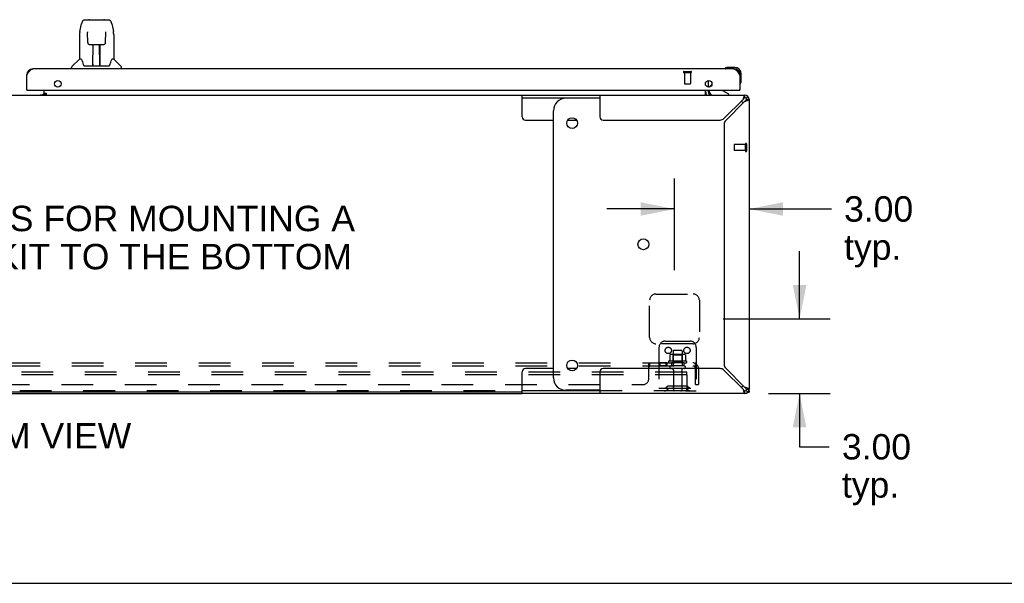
# Model space of a CAD drawing. Header units: inches. Extents: x 0 to 232, y 0 to 150.
# Tile 3 of 20: x 76 to 115, y 0 to 23. Entities that reach past the tile are written whole.
import ezdxf

# ---------------------------------------------------------------- set-up
doc = ezdxf.new("R2010")
doc.units = ezdxf.units.IN
doc.header["$LTSCALE"] = 12.75
doc.header["$MEASUREMENT"] = 0
doc.linetypes.add('HIDDEN', pattern=[0.2, 0.1, -0.1])
doc.layers.get('0').update_dxf_attribs({"linetype": 'CONTINUOUS'})
for name, color, linetype in [('02___PRT_ALL_AXES', 7, 'CONTINUOUS'), ('DEFAULT_2', 8, 'HIDDEN'), ('DIMENSIONS', 7, 'CONTINUOUS')]:
    doc.layers.add(name, color=color, linetype=linetype)
doc.styles.get("Standard").update_dxf_attribs({"font": 'arial.ttf'})
doc.dimstyles.new('DIMSTYLE_3', dxfattribs={"dimtxt": 1.022727, "dimasz": 1.363636, "dimexe": 0.09, "dimexo": 0.07, "dimgap": 0.0375, "dimtad": 0, "dimtih": 1, "dimtoh": 1, "dimzin": 4, "dimdsep": 46, "dimtxsty": 'Standard', "dimblk": '_FILLED', "dimblk1": '_FILLED', "dimblk2": '_FILLED', "dimcen": 0.09, "dimazin": 1, "dimtfac": 1, "dimtdec": 3, "dimtofl": 0, "dimtmove": 0, "dimatfit": 3, "dimldrblk": '_FILLED', "dimfxl": 1, "dimtolj": 1, "dimtzin": 4, "dimarcsym": 0})

# ---------------------------------------------------------------- blocks, each defined once
blk = doc.blocks.new('_FILLED')
at = {"color": 0, "linetype": 'ByBlock'}
blk.add_solid([(0, 0), (-1, 0.2), (-1, -0.2)], dxfattribs=at)
blk = doc.blocks.new('*D22')
at = {"layer": 'DIMENSIONS', "color": 2, "linetype": 'Continuous'}
for p, q in [((101.939, 12.595), (101.939, 16.29)), ((101.939, 15.062), (99.212, 15.062)), ((104.939, 15.062), (108.25, 15.062))]:
    blk.add_line(p, q, dxfattribs=at)
at = {"layer": 'DIMENSIONS', "color": 2, "linetype": 'Continuous', "xscale": 1.3636363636, "yscale": 1.3636363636, "zscale": 1.3636363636}
blk.add_blockref('_FILLED', (101.939, 15.062), dxfattribs=at)
at = {"layer": 'DIMENSIONS', "color": 2, "linetype": 'Continuous', "xscale": 1.3636363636, "yscale": 1.3636363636, "zscale": 1.3636363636, "rotation": 180}
blk.add_blockref('_FILLED', (104.939, 15.062), dxfattribs=at)
at = {"layer": 'DIMENSIONS', "color": 2, "linetype": 'Continuous', "insert": (108.762, 15.574), "char_height": 1.0227, "width": 2.77923, "attachment_point": 1, "line_spacing_factor": 0.9}
blk.add_mtext('3.00\\Ptyp.', dxfattribs=at)
blk = doc.blocks.new('*D23')
at = {"layer": 'DIMENSIONS', "color": 2, "linetype": 'Continuous'}
for p, q in [((106.971, 10.641), (106.971, 13.368)), ((103.894, 10.641), (108.198, 10.641)), ((105.727, 7.641), (108.198, 7.641)), ((106.971, 7.641), (106.971, 5.493)), ((106.971, 5.493), (108.164, 5.493))]:
    blk.add_line(p, q, dxfattribs=at)
at = {"layer": 'DIMENSIONS', "color": 2, "linetype": 'Continuous', "xscale": 1.3636363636, "yscale": 1.3636363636, "zscale": 1.3636363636}
for p, rotation in [((106.971, 10.641), 270), ((106.971, 7.641), 90)]:
    blk.add_blockref('_FILLED', p, dxfattribs=dict(at, rotation=rotation))
at = {"layer": 'DIMENSIONS', "color": 2, "linetype": 'Continuous', "insert": (108.675, 6.005), "char_height": 1.0227, "width": 2.77923, "attachment_point": 1, "line_spacing_factor": 0.9}
blk.add_mtext('3.00\\Ptyp.', dxfattribs=at)

msp = doc.modelspace()

# ---------------------------------------------------------------- linework, layer by layer
at = {"color": 7, "linetype": 'Continuous'}
for p, q in [((78.204, 22.667), (79.174, 22.667)), ((78.291, 22.667), (78.289, 22.667)), ((78.396, 22.679), (78.982, 22.679)), ((78.015, 22.207), (78.08, 22.513)), ((78.322, 22.191), (78.322, 22.188)), ((78.322, 22.188), (78.322, 22.184)), ((79.056, 22.181), (79.056, 22.186)), ((79.298, 22.513), (79.363, 22.207)), ((78, 22.064), (78, 21.092)), ((78.323, 22.155), (78.303, 22.155)), ((78.322, 22.184), (78.322, 22.176)), ((78.322, 22.176), (78.322, 22.165)), ((78.329, 21.761), (78.322, 22.165)), ((79.049, 21.761), (79.056, 22.173)), ((79.056, 22.173), (79.056, 22.181)), ((79.075, 22.155), (79.056, 22.155)), ((79.378, 22.064), (79.378, 21.092)), ((78.41, 21.683), (78.53, 21.683)), ((78.54, 20.837), (78.555, 21.684)), ((78.547, 21.268), (78.547, 21.684)), ((78.553, 21.62), (78.547, 21.62)), ((78.551, 21.459), (78.547, 21.459)), ((78.55, 21.447), (78.547, 21.447)), ((78.566, 21.684), (78.812, 21.684)), ((78.815, 20.817), (78.8, 21.684)), ((78.801, 21.62), (78.831, 21.62)), ((78.804, 21.684), (78.804, 21.62)), ((78.831, 21.459), (78.804, 21.459)), ((78.831, 21.447), (78.804, 21.447)), ((78.831, 20.817), (78.831, 21.684)), ((78.848, 21.683), (78.968, 21.683)), ((77.994, 21.087), (77.697, 20.789)), ((78.073, 21.092), (78, 21.092)), ((78.808, 21.218), (78.831, 21.218)), ((78.831, 21.214), (78.808, 21.214)), ((79.378, 21.092), (79.305, 21.092)), ((79.384, 21.087), (79.681, 20.789)), ((77.685, 20.699), (77.685, 20.761)), ((78.168, 20.84), (78.173, 20.833)), ((78.203, 20.817), (79.175, 20.817)), ((78.541, 20.889), (78.54, 20.863)), ((78.547, 20.817), (78.547, 20.821)), ((78.814, 20.863), (78.814, 20.889)), ((79.693, 20.699), (79.693, 20.761)), ((103.976, 20.714), (103.969, 20.712)), ((104.361, 20.759), (104.105, 20.759)), ((104.564, 20.452), (104.564, 20.496)), ((104.624, 20.239), (104.624, 20.496)), ((75.897, 19.845), (75.877, 19.845)), ((76.585, 19.676), (76.585, 19.845)), ((103.189, 20.05), (103.189, 20.14)), ((103.189, 19.67), (103.189, 19.845)), ((103.335, 19.845), (103.335, 19.798)), ((103.445, 20.072), (103.364, 19.991)), ((104.122, 19.68), (103.884, 19.818)), ((104.544, 19.845), (104.564, 19.845)), ((104.577, 20.104), (104.579, 20.111)), ((54.062, 19.641), (95.816, 19.641)), ((76.585, 19.723), (76.514, 19.652)), ((76.585, 19.721), (76.653, 19.721)), ((76.585, 19.641), (76.585, 19.671)), ((76.653, 19.671), (76.585, 19.671)), ((76.653, 19.721), (76.653, 19.671)), ((95.816, 18.766), (95.816, 19.641)), ((95.816, 19.537), (98.939, 19.537)), ((98.939, 19.516), (97.57, 19.516)), ((104.122, 19.641), (104.122, 19.68)), ((104.773, 19.537), (104.773, 19.641)), ((104.89, 19.592), (104.817, 19.518)), ((104.939, 19.474), (104.835, 19.474)), ((97.07, 8.266), (97.07, 19.016)), ((95.941, 18.641), (97.07, 18.641)), ((97.641, 18.641), (97.999, 18.641)), ((95.816, 7.641), (95.816, 8.516)), ((97.07, 8.641), (95.941, 8.641)), ((97.999, 8.641), (97.641, 8.641)), ((95.816, 7.693), (54.062, 7.693)), ((98.939, 7.745), (95.816, 7.745)), ((98.939, 7.766), (97.57, 7.766)), ((104.773, 7.641), (104.773, 7.745)), ((104.89, 7.689), (104.817, 7.763)), ((104.835, 7.807), (104.939, 7.807)), ((104.835, 7.653), (104.835, 7.641)), ((104.893, 7.693), (104.939, 7.693)), ((0, 0), (231.818, 0))]:
    msp.add_line(p, q, dxfattribs=at)
at = {"color": 3, "linetype": 'Continuous'}
for p, q in [((104.318, 20.699), (76.123, 20.699)), ((75.877, 19.845), (75.877, 20.452)), ((103.293, 20.226), (103.293, 19.963)), ((104.564, 20.452), (104.564, 19.845)), ((75.897, 19.845), (104.544, 19.845)), ((103.293, 19.845), (103.293, 19.783)), ((76.414, 19.652), (76.585, 19.652)), ((76.585, 19.676), (76.653, 19.676)), ((95.816, 19.641), (104.773, 19.641)), ((98.939, 19.641), (98.939, 18.766)), ((104.696, 19.474), (103.927, 18.705)), ((104.727, 19.572), (104.719, 19.55)), ((104.824, 19.413), (104.848, 19.421)), ((104.939, 19.474), (104.939, 7.807)), ((104.003, 18.629), (104.773, 19.398)), ((99.064, 18.641), (103.772, 18.641)), ((103.939, 18.473), (103.939, 8.808)), ((98.939, 8.516), (98.939, 7.641)), ((103.772, 8.641), (99.064, 8.641)), ((103.927, 8.576), (104.696, 7.807)), ((104.773, 7.883), (104.003, 8.652)), ((54.062, 7.641), (95.816, 7.641)), ((104.773, 7.641), (95.816, 7.641)), ((104.712, 7.756), (104.719, 7.732)), ((104.835, 7.641), (104.773, 7.641)), ((104.87, 7.853), (104.848, 7.861)), ((104.939, 7.755), (104.939, 7.693))]:
    msp.add_line(p, q, dxfattribs=at)
at = {"color": 7, "linetype": 'Continuous'}
for points in [[(78.204, 22.667), (78.2, 22.667), (78.185, 22.665), (78.17, 22.661), (78.156, 22.654), (78.144, 22.645), (78.133, 22.635), (78.124, 22.624), (78.115, 22.612), (78.108, 22.598), (78.101, 22.584), (78.095, 22.567), (78.089, 22.549), (78.084, 22.528), (78.08, 22.513)], [(79.274, 22.59), (79.268, 22.602), (79.261, 22.614), (79.254, 22.624), (79.246, 22.634), (79.236, 22.643), (79.226, 22.651), (79.214, 22.658), (79.202, 22.663), (79.188, 22.666), (79.174, 22.667)], [(79.298, 22.513), (79.295, 22.525), (79.29, 22.544), (79.285, 22.561), (79.28, 22.576), (79.274, 22.59)], [(78.015, 22.207), (78.009, 22.175), (78.004, 22.133), (78.001, 22.091), (78, 22.064)], [(78.321, 22.196), (78.321, 22.196), (78.321, 22.196), (78.321, 22.196), (78.322, 22.195), (78.322, 22.194), (78.322, 22.193), (78.322, 22.191)], [(79.056, 22.186), (79.056, 22.19), (79.056, 22.192), (79.056, 22.193), (79.056, 22.194), (79.057, 22.195), (79.057, 22.196), (79.057, 22.196)], [(79.378, 22.064), (79.377, 22.092), (79.374, 22.134), (79.369, 22.176), (79.363, 22.207)], [(78.329, 21.761), (78.331, 21.749), (78.334, 21.736), (78.339, 21.724), (78.347, 21.713), (78.356, 21.703), (78.366, 21.696), (78.377, 21.69), (78.389, 21.685), (78.401, 21.683), (78.409, 21.683)], [(78.53, 21.683), (78.533, 21.683), (78.542, 21.683), (78.551, 21.684), (78.56, 21.684), (78.566, 21.684)], [(78.812, 21.684), (78.82, 21.684), (78.829, 21.684), (78.837, 21.683), (78.846, 21.683), (78.848, 21.683)], [(78.969, 21.683), (78.978, 21.683), (78.99, 21.686), (79.002, 21.69), (79.013, 21.696), (79.024, 21.704), (79.032, 21.714), (79.039, 21.725), (79.045, 21.737), (79.048, 21.75), (79.049, 21.761)], [(78.07, 21.092), (78.075, 21.083), (78.089, 21.055), (78.104, 21.019), (78.119, 20.977), (78.136, 20.928), (78.15, 20.88)], [(79.228, 20.88), (79.242, 20.926), (79.258, 20.975), (79.273, 21.017), (79.289, 21.054), (79.303, 21.082), (79.308, 21.092)], [(78.15, 20.88), (78.153, 20.873), (78.158, 20.86), (78.163, 20.849), (78.168, 20.84)], [(78.173, 20.833), (78.179, 20.827), (78.186, 20.822), (78.193, 20.818), (78.201, 20.817), (78.203, 20.817)], [(79.175, 20.817), (79.176, 20.817), (79.184, 20.818), (79.192, 20.821), (79.199, 20.826)], [(79.199, 20.826), (79.205, 20.832), (79.21, 20.84)], [(79.21, 20.84), (79.215, 20.849), (79.22, 20.859), (79.225, 20.872), (79.228, 20.88)], [(103.189, 19.67), (103.191, 19.67), (103.192, 19.67), (103.194, 19.67), (103.196, 19.669), (103.198, 19.668), (103.2, 19.667), (103.201, 19.666), (103.203, 19.664), (103.204, 19.663), (103.206, 19.661), (103.207, 19.659), (103.209, 19.657)], [(103.209, 19.657), (103.212, 19.653), (103.213, 19.651), (103.214, 19.649), (103.216, 19.647), (103.217, 19.645), (103.219, 19.644), (103.22, 19.643), (103.222, 19.642), (103.223, 19.641), (103.225, 19.641), (103.226, 19.641)], [(104.742, 19.525), (104.734, 19.518), (104.727, 19.511), (104.719, 19.503), (104.712, 19.494), (104.704, 19.484), (104.696, 19.474)], [(104.773, 19.537), (104.765, 19.536), (104.757, 19.534), (104.75, 19.53), (104.742, 19.525)], [(104.773, 19.398), (104.782, 19.406), (104.792, 19.413), (104.801, 19.421), (104.809, 19.429), (104.817, 19.436), (104.823, 19.444), (104.828, 19.451), (104.832, 19.459), (104.834, 19.467), (104.835, 19.474)], [(104.696, 7.807), (104.704, 7.797), (104.712, 7.788), (104.719, 7.779), (104.727, 7.77), (104.734, 7.763), (104.742, 7.757), (104.75, 7.752), (104.757, 7.748), (104.765, 7.745), (104.773, 7.745)], [(104.823, 7.838), (104.817, 7.845), (104.809, 7.853), (104.801, 7.861), (104.792, 7.868), (104.782, 7.876), (104.773, 7.883)], [(104.835, 7.807), (104.834, 7.815), (104.832, 7.822), (104.828, 7.83), (104.823, 7.838)]]:
    msp.add_lwpolyline(points, dxfattribs=at)
at = {"color": 3, "linetype": 'Continuous'}
for points in [[(75.877, 20.452), (75.887, 20.468), (75.897, 20.484), (75.907, 20.5), (75.918, 20.516), (75.928, 20.531), (75.938, 20.547), (75.948, 20.561), (75.959, 20.575), (75.969, 20.589), (75.979, 20.602), (75.99, 20.615), (76, 20.627), (76.01, 20.638), (76.02, 20.648), (76.031, 20.657), (76.041, 20.666), (76.051, 20.673), (76.061, 20.68), (76.072, 20.686), (76.082, 20.69), (76.092, 20.694), (76.102, 20.697), (76.113, 20.698), (76.123, 20.699)], [(104.318, 20.699), (104.328, 20.698), (104.338, 20.697), (104.348, 20.694), (104.359, 20.69), (104.369, 20.686), (104.379, 20.68), (104.389, 20.673), (104.4, 20.666), (104.41, 20.657), (104.42, 20.648), (104.431, 20.638), (104.441, 20.627), (104.451, 20.615), (104.461, 20.602), (104.472, 20.589), (104.482, 20.575), (104.492, 20.561), (104.502, 20.547), (104.513, 20.531), (104.523, 20.516), (104.533, 20.5), (104.543, 20.484), (104.554, 20.468), (104.564, 20.452)], [(104.719, 19.55), (104.712, 19.526), (104.704, 19.5), (104.696, 19.474)], [(104.773, 19.641), (104.765, 19.639), (104.757, 19.633), (104.75, 19.623), (104.742, 19.609), (104.734, 19.592), (104.727, 19.572)], [(104.773, 19.398), (104.799, 19.406), (104.824, 19.413)], [(104.848, 19.421), (104.87, 19.429), (104.89, 19.436), (104.907, 19.444), (104.921, 19.451), (104.931, 19.459), (104.937, 19.467), (104.939, 19.474)], [(104.696, 7.807), (104.704, 7.781), (104.712, 7.756)], [(104.719, 7.732), (104.727, 7.709), (104.734, 7.689), (104.742, 7.673), (104.75, 7.659), (104.757, 7.649), (104.765, 7.643), (104.773, 7.641)], [(104.848, 7.861), (104.824, 7.868), (104.799, 7.876), (104.773, 7.883)], [(104.939, 7.807), (104.937, 7.815), (104.931, 7.822), (104.921, 7.83), (104.907, 7.838), (104.89, 7.845), (104.87, 7.853)]]:
    msp.add_lwpolyline(points, dxfattribs=at)
for centre in [(77.127, 20.095), (103.314, 20.095)]:
    msp.add_circle(centre, 0.133, dxfattribs=at)
at = {"color": 7, "linetype": 'Continuous'}
for centre in [(97.82, 18.516), (100.688, 13.641), (97.82, 8.766)]:
    msp.add_circle(centre, 0.219, dxfattribs=at)
for centre, radius, start, end in [((78.396, 22.659), 0.0197, 90, 156.393), ((78.982, 22.659), 0.0197, 23.607, 90), ((78.008, 21.073), 0.0197, 90, 135), ((79.37, 21.073), 0.0197, 45, 90), ((77.724, 20.761), 0.0394, 135, 180), ((78.559, 20.837), 0.0197, 179, 270), ((78.559, 20.837), 0.0197, 260.739, 269.9232), ((78.795, 20.837), 0.0197, 270, 1), ((78.795, 20.837), 0.0197, 270.0771, 272.6469), ((79.654, 20.761), 0.0394, 0, 45), ((103.984, 20.71), 0.015, 120.8899, 173.6204), ((103.984, 20.714), 0.015, 186.3796, 270), ((104.105, 20.509), 0.25, 90, 120.8899), ((104.361, 20.496), 0.263, 0, 90), ((104.361, 20.496), 0.203, 0, 90), ((104.374, 20.239), 0.25, 329.1101, 360), ((103.435, 19.92), 0.1, 135, 152.9825), ((103.934, 19.904), 0.1, 216.5468, 239.908), ((104.579, 20.119), 0.015, 180, 263.6204), ((104.576, 20.119), 0.015, 276.3796, 329.1101), ((97.57, 19.016), 0.5, 90, 180), ((103.436, 19.783), 0.246, 180, 214.1891), ((103.492, 19.798), 0.157, 180, 270), ((104.773, 19.474), 0.0625, 0, 90), ((104.313, 19.016), 0.5, 38.6945, 51.0641), ((95.941, 18.766), 0.125, 180, 270), ((95.941, 8.516), 0.125, 90, 180), ((97.57, 8.266), 0.5, 180, 270), ((104.313, 8.266), 0.5, 308.9359, 321.3055), ((104.773, 7.807), 0.0625, 270, 360)]:
    msp.add_arc(centre, radius, start, end, dxfattribs=at)
at = {"color": 3, "linetype": 'Continuous'}
for centre, radius, start, end in [((76.123, 20.452), 0.246, 90, 180), ((104.318, 20.452), 0.246, 0, 90), ((75.897, 19.865), 0.02, 180, 270), ((104.544, 19.865), 0.02, 270, 360), ((76.535, 19.691), 0.05, 308.7209, 346.7647), ((103.436, 19.783), 0.142, 180, 270), ((104.773, 19.474), 0.167, 0, 90), ((99.064, 18.766), 0.125, 180, 270), ((103.772, 18.861), 0.22, 270, 315), ((104.159, 18.473), 0.22, 135, 180), ((104.159, 8.808), 0.22, 180, 225), ((99.064, 8.516), 0.125, 90, 180), ((103.772, 8.421), 0.22, 45, 90), ((104.773, 7.807), 0.167, 270, 360)]:
    msp.add_arc(centre, radius, start, end, dxfattribs=at)
at = {"color": 7, "linetype": 'Continuous'}
for centre, major_axis, start_param, end_param in [((78.539, 20.856), (0.0394, 0), -1.369355, -1.26493), ((78.815, 20.856), (0, 0.0394), -3.446747, -3.141593)]:
    msp.add_ellipse(centre, major_axis=major_axis, ratio=1, start_param=start_param, end_param=end_param, dxfattribs=at)
at = {"layer": '02___PRT_ALL_AXES', "color": 8, "linetype": 'HIDDEN'}
for p, q in [((102.336, 20.552), (102.584, 20.552)), ((102.336, 20.552), (102.336, 20.105)), ((102.584, 20.552), (102.584, 20.105)), ((104.792, 17.661), (104.345, 17.661)), ((104.792, 17.413), (104.792, 17.661)), ((104.792, 17.413), (104.345, 17.413)), ((101.881, 9.34), (101.881, 8.745)), ((102.247, 9.34), (102.247, 8.745)), ((101.625, 8.87), (101.305, 8.87)), ((101.305, 8.87), (101.305, 8.745)), ((101.625, 8.745), (101.305, 8.745)), ((101.344, 8.87), (101.344, 8.745)), ((101.586, 8.87), (101.586, 8.745)), ((101.625, 8.87), (101.625, 8.745)), ((102.42, 8.94), (101.708, 8.94)), ((101.73, 8.87), (101.814, 8.87)), ((102.314, 8.87), (101.814, 8.87)), ((101.814, 8.87), (101.814, 8.745)), ((102.314, 8.745), (101.814, 8.745)), ((102.314, 8.87), (102.398, 8.87)), ((102.314, 8.87), (102.314, 8.745)), ((101.898, 8.576), (101.898, 7.775)), ((102.23, 8.576), (102.23, 7.775))]:
    msp.add_line(p, q, dxfattribs=at)
at = {"layer": '02___PRT_ALL_AXES', "color": 3, "linetype": 'Continuous'}
msp.add_line((76.414, 19.652), (76.414, 19.641), dxfattribs=at)
at = {"layer": '02___PRT_ALL_AXES', "color": 8, "linetype": 'HIDDEN'}
for centre, radius, start, end in [((101.73, 8.908), 0.0384, 124.4497, 270), ((102.064, 8.34), 0.698, 117.6814, 120.6631), ((102.064, 8.34), 0.698, 59.3369, 62.3186), ((102.398, 8.908), 0.0384, 270, 55.5503)]:
    msp.add_arc(centre, radius, start, end, dxfattribs=at)
at = {"layer": 'DEFAULT_2', "color": 8, "linetype": 'HIDDEN'}
for p, q in [((102.318, 20.595), (102.602, 20.595)), ((102.318, 20.552), (102.602, 20.552)), ((102.346, 20.095), (102.574, 20.095)), ((104.335, 17.651), (104.335, 17.423)), ((104.792, 17.679), (104.792, 17.395)), ((104.835, 17.679), (104.835, 17.395)), ((101.189, 11.641), (102.689, 11.641)), ((100.939, 9.891), (100.939, 11.391)), ((102.939, 11.391), (102.939, 9.891)), ((102.689, 9.641), (101.189, 9.641)), ((101.564, 9.745), (102.564, 9.745)), ((101.314, 9.495), (101.314, 7.745)), ((101.745, 9.184), (101.745, 8.966)), ((102.32, 9.206), (101.808, 9.206)), ((101.881, 9.186), (101.861, 9.206)), ((102.248, 9.186), (101.881, 9.186)), ((101.881, 8.89), (101.881, 9.186)), ((102.217, 9.37), (101.911, 9.37)), ((102.248, 9.186), (102.268, 9.206)), ((102.248, 8.89), (102.248, 9.186)), ((102.383, 9.184), (102.383, 8.966)), ((102.814, 9.495), (102.814, 7.745)), ((47.095, 8.87), (102.783, 8.87)), ((47.095, 8.745), (102.783, 8.745)), ((100.908, 8.245), (100.908, 8.816)), ((100.942, 8.745), (100.943, 8.745)), ((100.943, 8.745), (100.943, 8.87)), ((101.881, 8.89), (101.861, 8.87)), ((102.248, 8.89), (101.881, 8.89)), ((102.248, 8.89), (102.268, 8.87)), ((102.821, 8.816), (102.742, 8.719)), ((102.783, 8.745), (102.783, 8.87)), ((102.439, 8.495), (47.439, 8.495)), ((102.439, 8.391), (47.439, 8.391)), ((102.329, 8.639), (101.8, 8.639)), ((102.439, 8.391), (102.439, 8.495)), ((102.439, 8.391), (102.439, 7.805)), ((102.783, 7.995), (102.783, 8.633)), ((102.908, 8.633), (102.908, 7.995)), ((49.22, 7.995), (100.658, 7.995)), ((102.405, 7.939), (101.724, 7.939)), ((101.889, 7.939), (101.889, 7.835)), ((102.239, 7.939), (102.239, 7.835)), ((102.783, 7.995), (102.908, 7.995)), ((102.379, 7.745), (47.499, 7.745)), ((101.314, 7.849), (102.814, 7.849)), ((101.657, 7.917), (101.589, 7.868)), ((101.718, 7.833), (101.65, 7.784)), ((102.405, 7.835), (101.724, 7.835)), ((102.379, 7.745), (102.814, 7.745)), ((102.41, 7.833), (102.478, 7.784)), ((102.471, 7.917), (102.539, 7.868))]:
    msp.add_line(p, q, dxfattribs=at)
for points in [[(101.751, 9.194), (101.75, 9.193), (101.748, 9.192), (101.747, 9.191), (101.746, 9.189), (101.746, 9.187), (101.745, 9.186), (101.745, 9.184)], [(102.377, 9.194), (102.378, 9.193), (102.38, 9.192), (102.381, 9.191), (102.382, 9.189), (102.382, 9.187), (102.383, 9.186), (102.383, 9.184)], [(100.908, 8.816), (100.909, 8.818), (100.911, 8.82), (100.913, 8.823), (100.914, 8.826), (100.916, 8.829), (100.917, 8.833), (100.919, 8.836)], [(100.908, 8.719), (100.91, 8.719), (100.911, 8.719), (100.913, 8.719), (100.915, 8.719), (100.916, 8.719), (100.918, 8.72), (100.919, 8.721), (100.921, 8.722), (100.922, 8.724), (100.924, 8.725), (100.925, 8.727), (100.926, 8.728)], [(100.908, 8.719), (100.91, 8.719), (100.911, 8.719), (100.913, 8.719), (100.915, 8.719), (100.916, 8.719), (100.918, 8.72)], [(100.909, 8.818), (100.911, 8.82), (100.913, 8.823)], [(100.919, 8.836), (100.922, 8.844), (100.923, 8.847), (100.925, 8.851)], [(100.919, 8.721), (100.921, 8.722), (100.922, 8.724), (100.924, 8.725), (100.925, 8.727), (100.926, 8.728), (100.928, 8.73), (100.93, 8.734)], [(100.925, 8.851), (100.926, 8.854), (100.928, 8.857), (100.929, 8.859), (100.931, 8.862), (100.933, 8.864), (100.935, 8.866)], [(100.929, 8.859), (100.931, 8.862), (100.933, 8.864), (100.935, 8.866), (100.937, 8.868), (100.939, 8.869), (100.94, 8.869), (100.942, 8.87), (100.943, 8.87)], [(100.93, 8.734), (100.932, 8.736), (100.933, 8.738), (100.934, 8.74), (100.936, 8.741), (100.937, 8.743), (100.939, 8.744)], [(100.933, 8.738), (100.934, 8.74), (100.936, 8.741), (100.937, 8.743), (100.939, 8.744), (100.94, 8.744), (100.942, 8.745), (100.943, 8.745)], [(100.94, 8.869), (100.942, 8.87), (100.943, 8.87)], [(101.745, 8.966), (101.745, 8.965), (101.745, 8.964), (101.745, 8.963), (101.744, 8.962), (101.744, 8.961), (101.744, 8.961), (101.743, 8.96), (101.743, 8.96), (101.742, 8.959), (101.742, 8.959), (101.742, 8.959), (101.742, 8.959), (101.741, 8.958), (101.741, 8.958), (101.741, 8.958), (101.74, 8.958), (101.74, 8.958), (101.74, 8.957)], [(102.388, 8.957), (102.388, 8.958), (102.388, 8.958), (102.387, 8.958), (102.387, 8.958), (102.387, 8.958), (102.387, 8.959), (102.386, 8.959), (102.386, 8.959), (102.386, 8.959), (102.385, 8.96), (102.385, 8.96), (102.385, 8.961), (102.384, 8.961), (102.384, 8.962), (102.384, 8.963), (102.383, 8.964), (102.383, 8.965), (102.383, 8.966)], [(102.742, 8.719), (102.743, 8.719), (102.743, 8.719), (102.744, 8.719), (102.745, 8.719), (102.746, 8.719), (102.747, 8.72), (102.749, 8.721), (102.75, 8.722), (102.752, 8.724), (102.754, 8.725), (102.755, 8.727), (102.759, 8.73)], [(102.759, 8.73), (102.761, 8.732), (102.763, 8.734), (102.766, 8.736), (102.768, 8.738), (102.77, 8.74), (102.773, 8.741), (102.775, 8.743), (102.777, 8.744), (102.779, 8.744), (102.781, 8.745), (102.783, 8.745)], [(102.783, 8.804), (102.783, 8.804), (102.783, 8.804), (102.783, 8.804), (102.783, 8.804), (102.783, 8.804), (102.783, 8.803), (102.783, 8.803), (102.783, 8.802), (102.783, 8.802), (102.782, 8.801), (102.782, 8.8), (102.782, 8.8), (102.782, 8.799), (102.782, 8.798), (102.782, 8.798), (102.782, 8.797), (102.781, 8.796), (102.781, 8.795), (102.781, 8.795), (102.781, 8.794), (102.781, 8.793), (102.781, 8.792), (102.78, 8.792), (102.78, 8.791), (102.78, 8.79), (102.78, 8.789), (102.78, 8.788), (102.779, 8.788), (102.779, 8.787), (102.779, 8.786), (102.779, 8.785), (102.778, 8.784), (102.778, 8.783), (102.778, 8.782), (102.778, 8.781), (102.777, 8.781), (102.777, 8.78), (102.777, 8.779), (102.776, 8.778), (102.776, 8.777), (102.776, 8.776), (102.776, 8.775), (102.775, 8.774), (102.775, 8.773), (102.774, 8.772), (102.774, 8.771), (102.774, 8.77), (102.773, 8.769), (102.773, 8.768), (102.773, 8.767), (102.772, 8.766), (102.772, 8.765), (102.771, 8.764), (102.771, 8.763), (102.77, 8.762), (102.77, 8.761), (102.77, 8.76), (102.769, 8.759), (102.769, 8.758), (102.768, 8.757), (102.768, 8.756), (102.768, 8.755), (102.767, 8.754), (102.767, 8.753), (102.766, 8.753), (102.766, 8.752), (102.766, 8.751), (102.765, 8.75), (102.765, 8.75), (102.764, 8.749), (102.764, 8.748), (102.764, 8.747), (102.763, 8.747), (102.763, 8.746), (102.762, 8.745), (102.762, 8.745), (102.762, 8.744), (102.761, 8.743), (102.761, 8.743), (102.761, 8.742), (102.76, 8.742), (102.76, 8.741), (102.76, 8.741), (102.76, 8.741)], [(102.76, 8.741), (102.76, 8.741), (102.76, 8.741), (102.76, 8.741), (102.76, 8.741), (102.76, 8.741), (102.76, 8.741), (102.761, 8.742), (102.761, 8.742), (102.761, 8.743), (102.762, 8.743), (102.762, 8.744), (102.762, 8.744), (102.763, 8.745)], [(102.803, 8.847), (102.801, 8.851), (102.8, 8.854), (102.798, 8.857), (102.797, 8.859), (102.795, 8.862), (102.793, 8.864), (102.791, 8.866), (102.789, 8.868), (102.788, 8.869), (102.786, 8.869), (102.784, 8.87), (102.783, 8.87)], [(102.783, 8.801), (102.783, 8.802), (102.783, 8.802), (102.783, 8.803), (102.783, 8.803), (102.783, 8.804), (102.783, 8.804), (102.783, 8.804), (102.783, 8.804)], [(102.821, 8.816), (102.819, 8.818), (102.817, 8.82), (102.815, 8.823), (102.813, 8.826), (102.811, 8.829), (102.809, 8.833), (102.808, 8.836), (102.806, 8.84), (102.803, 8.847)]]:
    msp.add_lwpolyline(points, dxfattribs=at)
for centre in [(101.689, 9.37), (102.439, 9.37)]:
    msp.add_circle(centre, 0.128, dxfattribs=at)
for centre, radius, start, end in [((102.318, 20.573), 0.0215, 90, 270), ((102.602, 20.573), 0.0215, 270, 90), ((102.346, 20.105), 0.01, 180, 270), ((102.574, 20.105), 0.01, 270, 360), ((104.345, 17.651), 0.01, 90, 180), ((104.814, 17.679), 0.0215, 0, 180), ((104.345, 17.423), 0.01, 180, 270), ((104.814, 17.395), 0.0215, 180, 360), ((101.189, 11.391), 0.25, 90, 180), ((102.689, 11.391), 0.25, 0, 90), ((101.189, 9.891), 0.25, 180, 270), ((101.564, 9.495), 0.25, 90, 180), ((102.564, 9.495), 0.25, 0, 90), ((102.689, 9.891), 0.25, 270, 360), ((101.808, 9.065), 0.141, 90, 113.95), ((101.911, 9.34), 0.03, 90, 180), ((102.217, 9.34), 0.03, 0, 90), ((102.32, 9.065), 0.141, 66.05, 90), ((101.8, 8.692), 0.053, 90, 270), ((102.329, 8.692), 0.053, 270, 90), ((102.671, 8.633), 0.237, 0, 90), ((102.671, 8.633), 0.112, 0, 90), ((101.836, 8.576), 0.0625, 0, 90), ((102.293, 8.576), 0.0625, 90, 180), ((100.658, 8.245), 0.25, 270, 360), ((101.724, 7.825), 0.114, 90, 125.7539), ((102.405, 7.825), 0.114, 54.2461, 90), ((101.528, 7.953), 0.104, 270, 305.7539), ((101.528, 7.953), 0.208, 270, 305.7539), ((101.724, 7.825), 0.01, 90, 125.7539), ((101.928, 7.775), 0.03, 180, 270), ((102.2, 7.775), 0.03, 270, 360), ((102.377, 7.807), 0.0625, 270, 360), ((102.379, 7.805), 0.06, 270, 360), ((102.405, 7.825), 0.01, 54.2461, 90), ((102.6, 7.953), 0.208, 234.2461, 270), ((102.6, 7.953), 0.104, 234.2461, 270)]:
    msp.add_arc(centre, radius, start, end, dxfattribs=at)

# ---------------------------------------------------------------- texts
at = {"layer": 'DIMENSIONS', "color": 2, "linetype": 'Continuous', "char_height": 1.02273, "attachment_point": 2, "line_spacing_factor": 0.9}
for s, insert, width in [('CUTOUT PROVISIONS FOR MOUNTING A\\PSTANDARD FLOOR KIT TO THE BOTTOM', (74.997, 15.192), 28.1231), ('BOTTOM VIEW', (75.002, 6.449), 10.13603)]:
    msp.add_mtext(s, dxfattribs=dict(at, insert=insert, width=width))

# ---------------------------------------------------------------- dimensions: what is measured, and where the dimension line sits
at = {"layer": 'DIMENSIONS', "color": 2, "linetype": 'Continuous'}
for base, p1, p2, angle, picture, middle in [((101.939, 15.062), (104.939, 7.755), (101.939, 12.525), 180, '*D22', (110.151, 14.295)), ((106.971, 10.641), (105.657, 7.641), (103.824, 10.641), 90, '*D23', (110.065, 4.726))]:
    dim = msp.add_linear_dim(base=base, p1=p1, p2=p2, angle=angle, text='<>\\Ptyp.', dimstyle='DIMSTYLE_3', dxfattribs=at)
    dim.commit()
    dim.dimension.update_dxf_attribs({"geometry": picture, "text_midpoint": middle, "dimtype": 160})

doc.saveas('drawing.dxf')
